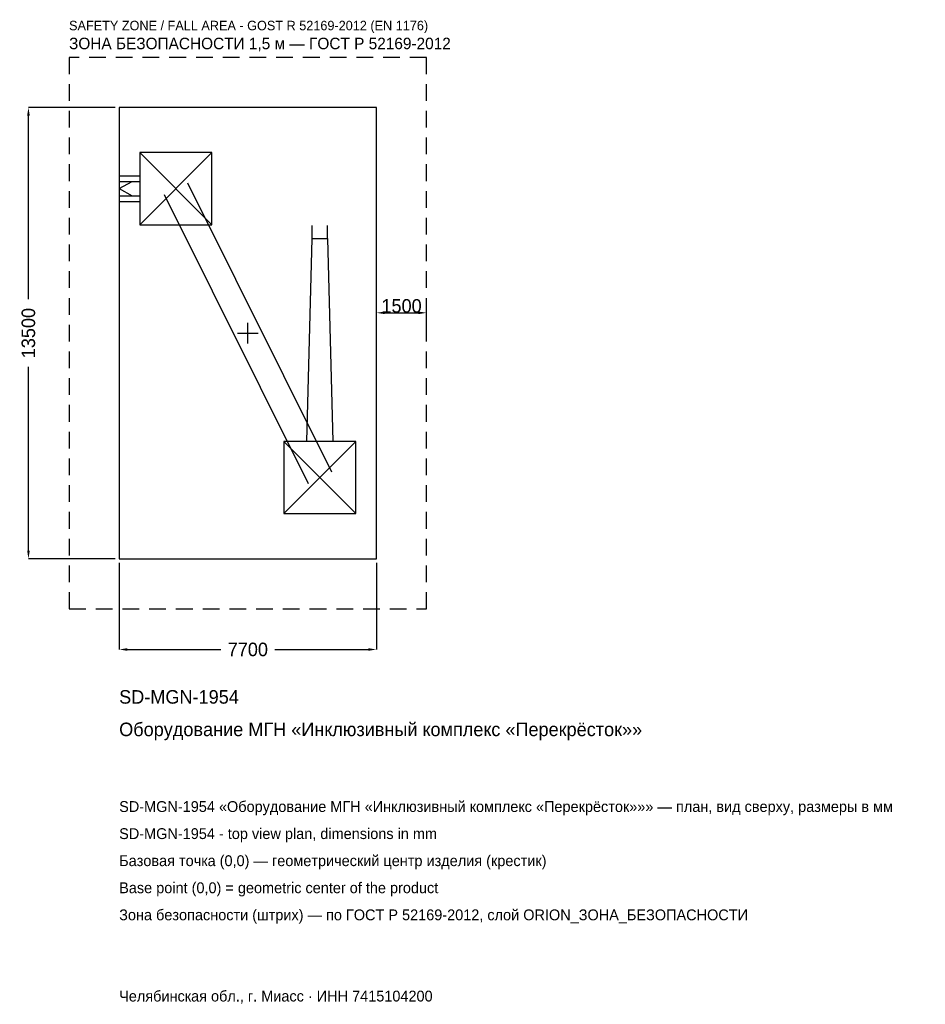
# Model space of a CAD drawing. Header units: metres. Extents: x -6827 to 20274, y -20079 to 9376.
import ezdxf

# ---------------------------------------------------------------- set-up
doc = ezdxf.new("R2010")
doc.units = ezdxf.units.M
doc.linetypes.add('DASHED', pattern=[800, 500, -300])
for name, color, linetype in [('ORION_ДАННЫЕ', 3, 'Continuous'), ('ORION_ЗОНА_БЕЗОПАСНОСТИ', 1, 'Continuous'), ('ORION_КОНТУР', 7, 'Continuous'), ('ORION_РАЗМЕРЫ', 8, 'Continuous')]:
    doc.layers.add(name, color=color, linetype=linetype)
doc.dimstyles.new('ORION', dxfattribs={"dimtxt": 405, "dimasz": 243, "dimexe": 1.25, "dimexo": 121.5, "dimtad": 1, "dimdec": 0, "dimcen": 2.5, "dimazin": 3, "dimtfac": 1, "dimtmove": 0, "dimatfit": 3, "dimarcsym": 0})

# ---------------------------------------------------------------- blocks, each defined once
blk = doc.blocks.new('_CLOSEDFILLED')
at = {"color": 0, "linetype": 'BYBLOCK'}
blk.add_solid([(-1, 0.16), (0, 0), (-1, -0.16)], dxfattribs=at)
blk = doc.blocks.new('*D1')
for p, q in [((-3850, -6871.5), (-3850, -9465)), ((3850, -6871.5), (3850, -9465)), ((-3607, -9465), (-810, -9465)), ((810, -9465), (3607, -9465))]:
    blk.add_line(p, q)
at = {"layer": 'Defpoints'}
for p in [(-3850, -6750), (3850, -6750), (-3850, -9465)]:
    blk.add_point(p, dxfattribs=at)
at = {"layer": 'ORION_РАЗМЕРЫ', "xscale": 243, "yscale": 243, "rotation": 180}
blk.add_blockref('_CLOSEDFILLED', (-3850, -9465), dxfattribs=at)
at = {"layer": 'ORION_РАЗМЕРЫ', "xscale": 243, "yscale": 243}
blk.add_blockref('_CLOSEDFILLED', (3850, -9465), dxfattribs=at)
at = {"layer": 'ORION_РАЗМЕРЫ', "insert": (0, -9465), "char_height": 405, "attachment_point": 5}
blk.add_mtext('7700', dxfattribs=at)
blk = doc.blocks.new('*D2')
for p, q in [((-3971.5, 6750), (-6565, 6750)), ((-6565, 1012.5), (-6565, 6507)), ((-6565, -6507), (-6565, -1012.5)), ((-3971.5, -6750), (-6565, -6750))]:
    blk.add_line(p, q)
at = {"layer": 'Defpoints'}
for p in [(-3850, 6750), (-6565, -6750), (-3850, -6750)]:
    blk.add_point(p, dxfattribs=at)
at = {"layer": 'ORION_РАЗМЕРЫ', "xscale": 243, "yscale": 243}
for p, rotation in [((-6565, 6750), 90), ((-6565, -6750), 270)]:
    blk.add_blockref('_CLOSEDFILLED', p, dxfattribs=dict(at, rotation=rotation))
at = {"layer": 'ORION_РАЗМЕРЫ', "insert": (-6565, 0), "char_height": 405, "attachment_point": 5, "rotation": 90}
blk.add_mtext('13500', dxfattribs=at)
blk = doc.blocks.new('ОРИОН SD-MGN-1954 Оборудование МГН Инклюзивный комплекс Перекрёсток')
at = {"layer": 'ORION_ЗОНА_БЕЗОПАСНОСТИ', "linetype": 'DASHED'}
blk.add_lwpolyline([(-5350, -8250), (5350, -8250), (5350, 8250), (-5350, 8250)], close=True, dxfattribs=at)
at = {"layer": 'ORION_КОНТУР'}
for p, q in [((-3234, 3244), (-1078, 5400)), ((-3234, 5400), (-1078, 3244)), ((-3850, 4710.1), (-3234, 4710.1)), ((-3850, 4535.4), (-3234, 4535.4)), ((-3850, 4322), (-3461.9, 4535.4)), ((-1808.7, 4495.2), (2503.3, -4148.8)), ((-3850, 4322), (-3461.9, 4108.6)), ((-2503.3, 4148.8), (1808.7, -4495.2)), ((-3850, 4108.6), (-3234, 4108.6)), ((-3850, 3933.9), (-3234, 3933.9)), ((1923.2, 2831), (1923.2, 3219.1)), ((2388.8, 2831), (2388.8, 3219.1)), ((1078, -5400), (3234, -3244)), ((1078, -3244), (3234, -5400))]:
    blk.add_line(p, q, dxfattribs=at)
for points in [[(-3850, -6750), (3850, -6750), (3850, 6750), (-3850, 6750)], [(-3234, 3244), (-1078, 3244), (-1078, 5400), (-3234, 5400)], [(1078, -5400), (3234, -5400), (3234, -3244), (1078, -3244)]]:
    blk.add_lwpolyline(points, close=True, dxfattribs=at)
blk.add_lwpolyline([(1767.9, -3244), (1923.2, 2831), (2388.8, 2831), (2544.1, -3244)], dxfattribs=at)
at = {"layer": 'ORION_РАЗМЕРЫ'}
for p, q in [((0, -308), (0, 308)), ((-308, 0), (308, 0))]:
    blk.add_line(p, q, dxfattribs=at)
at = {"layer": 'ORION_ДАННЫЕ'}
for tag, p in [('АРТИКУЛ', (-3850, -11085)), ('НАИМЕНОВАНИЕ', (-3850, -12057))]:
    blk.add_attdef(tag, p, '', height=405, dxfattribs=at)
at = {"layer": 'ORION_ДАННЫЕ', "flags": 1}
for tag, p in [('ПРОИЗВОДИТЕЛЬ', (-3850, -13029)), ('ТЕЛЕФОН', (-3850, -14001)), ('САЙТ', (-3850, -15945)), ('АДРЕС', (-3850, -16917)), ('РЕКВИЗИТЫ', (-3850, -17889)), ('ГАБАРИТЫ', (-3850, -18861)), ('ЗОНА_БЕЗОПАСНОСТИ', (-3850, -19833))]:
    blk.add_attdef(tag, p, '', height=405, dxfattribs=at)
at = {"layer": 'ORION_ЗОНА_БЕЗОПАСНОСТИ', "color": 1}
for s, height, p in [('SAFETY ZONE / FALL AREA - GOST R 52169-2012 (EN 1176)', 283.5, (-5350, 9060)), ('ЗОНА БЕЗОПАСНОСТИ 1,5 м — ГОСТ Р 52169-2012', 344.25, (-5350, 8493))]:
    blk.add_text(s, height=height, dxfattribs=at).set_placement(p)
at = {"layer": 'ORION_РАЗМЕРЫ'}
dim = blk.add_linear_dim(base=(-6565, -6750), p1=(-3850, -6750), p2=(-3850, 6750), angle=90, dimstyle='ORION', dxfattribs=at)
dim.commit()
dim.dimension.update_dxf_attribs({"geometry": '*D2', "text_midpoint": (-6565, 0)})
blk.add_linear_dim(base=(3850, 607.5), p1=(3850, 0), p2=(5350, 0), dimstyle='ORION', dxfattribs=at).render()
dim = blk.add_linear_dim(base=(-3850, -9465), p1=(-3850, -6750), p2=(3850, -6750), dimstyle='ORION', dxfattribs=at)
dim.commit()
dim.dimension.update_dxf_attribs({"geometry": '*D1', "text_midpoint": (0, -9465)})

msp = doc.modelspace()

# ---------------------------------------------------------------- block references
msp.add_blockref('ОРИОН SD-MGN-1954 Оборудование МГН Инклюзивный комплекс Перекрёсток', (0, 0)).add_auto_attribs({'АРТИКУЛ': 'SD-MGN-1954', 'НАИМЕНОВАНИЕ': 'Оборудование МГН «Инклюзивный комплекс «Перекрёсток»»'})

# ---------------------------------------------------------------- texts
at = {"layer": 'ORION_ДАННЫЕ', "color": 3}
for s, p in [('SD-MGN-1954 «Оборудование МГН «Инклюзивный комплекс «Перекрёсток»»» — план, вид сверху, размеры в мм', (-3850, -14325)), ('SD-MGN-1954 - top view plan, dimensions in mm', (-3850, -15135)), ('Челябинская обл., г. Миасс · ИНН 7415104200', (-3850, -19995))]:
    msp.add_text(s, height=324, dxfattribs=at).set_placement(p)
at = {"layer": 'ORION_ДАННЫЕ', "color": 7}
for s, p in [('Базовая точка (0,0) — геометрический центр изделия (крестик)', (-3850, -15945)), ('Base point (0,0) = geometric center of the product', (-3850, -16755))]:
    msp.add_text(s, height=324, dxfattribs=at).set_placement(p)
at = {"layer": 'ORION_ДАННЫЕ', "color": 1}
msp.add_text('Зона безопасности (штрих) — по ГОСТ Р 52169-2012, слой ORION_ЗОНА_БЕЗОПАСНОСТИ', height=324, dxfattribs=at).set_placement((-3850, -17565))

doc.saveas('drawing.dxf')
